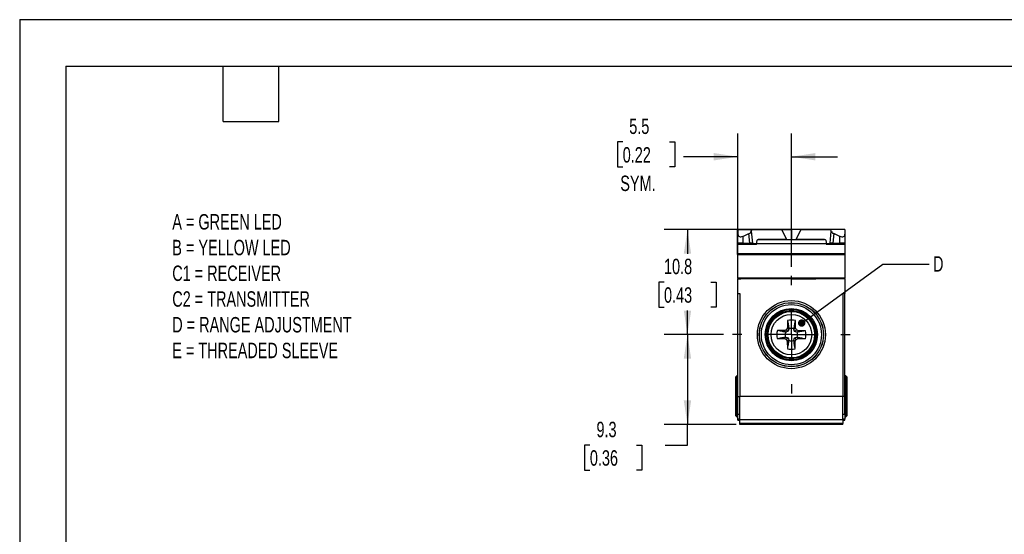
# Model space of a CAD drawing. Header units: millimetres. Extents: x 0 to 210, y 0 to 162.
# Tile 4 of 7: x 0 to 101, y 109 to 162. Entities that reach past the tile are written whole.
import ezdxf

# ---------------------------------------------------------------- set-up
doc = ezdxf.new("R2010")
doc.units = ezdxf.units.MM
doc.header["$LTSCALE"] = 0.75
doc.linetypes.add('CENTERX2', pattern=[20.32, 12.7, -2.54, 2.54, -2.54])
doc.layers.add('CENTER', color=40, linetype='CENTERX2')
doc.layers.add('DIMENSIONS', color=140, linetype='Continuous', lineweight=25)
doc.layers.add('TEXT', color=140, linetype='Continuous', lineweight=25)
doc.styles.add('SLDTEXTSTYLE0', font='TXT', dxfattribs={"width": 0.7})
doc.dimstyles.new('SLDDIMSTYLE0', dxfattribs={"dimtxt": 1.618506, "dimasz": 2.4765, "dimexe": 0, "dimexo": 0.0625, "dimgap": 0.404626, "dimtad": 0, "dimtih": 1, "dimtoh": 1, "dimdec": 1, "dimrnd": 1e-09, "dimzin": 12, "dimdsep": 46, "dimtxsty": 'SLDTEXTSTYLE0', "dimsah": 1, "dimcen": 0.09, "dimadec": 0, "dimazin": 3, "dimtfac": 1, "dimtdec": 1, "dimtmove": 0, "dimatfit": 0, "dimfxl": 0, "dimfrac": 2, "dimtolj": 1, "dimtzin": 12, "dimarcsym": 0})
doc.dimstyles.new('SLDDIMSTYLE1', dxfattribs={"dimtxt": 1.618506, "dimasz": 2.4765, "dimexe": 0, "dimexo": 0.0625, "dimgap": 0.404626, "dimtad": 0, "dimtih": 1, "dimtoh": 1, "dimdec": 1, "dimrnd": 1e-09, "dimzin": 12, "dimdsep": 46, "dimtxsty": 'SLDTEXTSTYLE0', "dimsah": 1, "dimcen": 0.09, "dimadec": 0, "dimazin": 3, "dimtfac": 1, "dimtdec": 1, "dimtofl": 0, "dimtmove": 0, "dimatfit": 3, "dimfxl": 0, "dimfrac": 2, "dimtolj": 1, "dimtzin": 12, "dimarcsym": 0})
doc.dimstyles.new('SLDDIMSTYLE4', dxfattribs={"dimtxt": 0.18, "dimasz": 0.762, "dimexe": 0, "dimexo": 0.0625, "dimgap": 0, "dimtad": 0, "dimtih": 1, "dimtoh": 1, "dimdec": 0, "dimrnd": 1e-09, "dimzin": 0, "dimdsep": 46, "dimtxsty": 'Standard', "dimblk1": 'DOT', "dimblk2": 'DOT', "dimsah": 1, "dimcen": 0.09, "dimadec": 0, "dimazin": 0, "dimtfac": 0.762, "dimtdec": 0, "dimtofl": 0, "dimtmove": 0, "dimatfit": 3, "dimldrblk": 'DOT', "dimfxl": 0, "dimfrac": 2, "dimtolj": 1, "dimtzin": 0, "dimarcsym": 0})

# ---------------------------------------------------------------- blocks, each defined once
blk = doc.blocks.new('_D_11')
at = {"layer": 'DIMENSIONS'}
for p, q in [((73.89, 138.74), (73.89, 150.21)), ((79.39, 136.52), (79.39, 150.21)), ((62.04, 149.35), (61.5, 149.35)), ((61.5, 149.35), (61.5, 146.78)), ((66.85, 149.35), (67.39, 149.35)), ((67.39, 149.35), (67.39, 146.78)), ((73.89, 147.83), (68.3, 147.83)), ((79.39, 147.83), (84.15, 147.83)), ((61.5, 146.78), (62.04, 146.78)), ((67.39, 146.78), (66.85, 146.78))]:
    blk.add_line(p, q, dxfattribs=at)
for points in [[(73.89, 147.83), (71.41, 148.21), (71.41, 147.45)], [(79.39, 147.83), (81.87, 147.45), (81.87, 148.21)]]:
    blk.add_solid(points, dxfattribs=at)
at = {"layer": 'DIMENSIONS', "char_height": 1.587, "attachment_point": 1, "style": 'SLDTEXTSTYLE0'}
for s, insert in [('5.5', (62.71, 151.76)), ('0.22', (62.04, 148.82)), ('SYM.', (61.79, 145.89))]:
    blk.add_mtext(s, dxfattribs=dict(at, insert=insert))
blk = doc.blocks.new('_D_12')
at = {"layer": 'DIMENSIONS'}
for p, q in [((74.39, 140.33), (66.32, 140.33)), ((68.7, 140.33), (68.7, 137.86)), ((66.29, 134.93), (65.75, 134.93)), ((65.75, 134.93), (65.75, 132.36)), ((71.1, 134.93), (71.64, 134.93)), ((71.64, 134.93), (71.64, 132.36)), ((65.75, 132.36), (66.29, 132.36)), ((68.7, 129.53), (68.7, 132)), ((71.64, 132.36), (71.1, 132.36)), ((72.4, 129.53), (66.32, 129.53))]:
    blk.add_line(p, q, dxfattribs=at)
for points in [[(68.7, 140.33), (68.32, 137.86), (69.08, 137.86)], [(68.7, 129.53), (69.08, 132.01), (68.32, 132.01)]]:
    blk.add_solid(points, dxfattribs=at)
at = {"layer": 'DIMENSIONS', "char_height": 1.587, "attachment_point": 1, "style": 'SLDTEXTSTYLE0'}
for s, insert in [('10.8', (66.29, 137.34)), ('0.43', (66.29, 134.4))]:
    blk.add_mtext(s, dxfattribs=dict(at, insert=insert))
blk = doc.blocks.new('_D_13')
at = {"layer": 'DIMENSIONS'}
for p, q in [((72.4, 129.53), (66.32, 129.53)), ((68.7, 129.53), (68.7, 120.28)), ((73.71, 120.28), (66.32, 120.28)), ((68.7, 118.16), (68.7, 120.28)), ((58.66, 118.16), (58.12, 118.16)), ((58.12, 118.16), (58.12, 115.59)), ((63.47, 118.16), (64.02, 118.16)), ((64.02, 118.16), (64.02, 115.59)), ((66.39, 118.16), (68.7, 118.16)), ((58.12, 115.59), (58.66, 115.59)), ((64.02, 115.59), (63.47, 115.59))]:
    blk.add_line(p, q, dxfattribs=at)
for points in [[(68.7, 129.53), (68.32, 127.06), (69.08, 127.06)], [(68.7, 120.28), (69.08, 122.76), (68.32, 122.76)]]:
    blk.add_solid(points, dxfattribs=at)
at = {"layer": 'DIMENSIONS', "char_height": 1.587, "attachment_point": 1, "style": 'SLDTEXTSTYLE0'}
for s, insert in [('9.3', (59.34, 120.57)), ('0.36', (58.66, 117.64))]:
    blk.add_mtext(s, dxfattribs=dict(at, insert=insert))
blk = doc.blocks.new('_Dot')
at = {"color": 0, "linetype": 'ByBlock', "lineweight": -2}
blk.add_line((-0.5, 0), (-1, 0), dxfattribs=at)
at = {"color": 0, "linetype": 'ByBlock', "const_width": 0.5}
blk.add_lwpolyline([(-0.25, 0, 1), (0.25, 0, 1)], format="xyb", close=True, dxfattribs=at)
blk = doc.blocks.new('SW_CENTERMARKSYMBOL_3')
at = {"layer": 'CENTER', "color": 0}
for p, q in [((0, 5.08), (0, 6.04)), ((0, 0), (0, 2.54)), ((-5.08, 0), (-6.04, 0)), ((0, 0), (-2.54, 0)), ((0, 0), (0, -2.54)), ((0, 0), (2.54, 0)), ((5.08, 0), (6.04, 0)), ((0, -5.08), (0, -6.04))]:
    blk.add_line(p, q, dxfattribs=at)

msp = doc.modelspace()

# ---------------------------------------------------------------- linework, layer by layer
at = {"color": 7, "linetype": 'Continuous'}
for q in [(0, 0), (209.55, 161.93)]:
    msp.add_line((0, 161.93), q, dxfattribs=at)
for p, q in [((73.85, 137.78), (73.85, 140.33)), ((73.85, 140.33), (73.89, 140.33)), ((73.86, 140.33), (73.85, 140.33)), ((73.89, 140.33), (73.86, 140.33)), ((73.89, 140.33), (73.89, 139.85)), ((73.89, 140.33), (75.34, 140.33)), ((73.89, 140.33), (73.89, 140.33)), ((78.37, 140.33), (73.89, 140.33)), ((73.89, 138.91), (73.89, 139.85)), ((74.39, 139.64), (75.03, 139.92)), ((75.12, 138.95), (75.03, 139.92)), ((75.22, 140.33), (76.23, 140.33)), ((75.22, 140.33), (75.22, 140.33)), ((75.27, 140.17), (75.34, 140.33)), ((75.27, 140.17), (75.39, 138.94)), ((75.34, 140.33), (78.37, 140.33)), ((75.48, 140.33), (78.37, 140.33)), ((75.48, 140.33), (75.48, 140.33)), ((83.3, 140.33), (75.48, 140.33)), ((76.55, 140.33), (75.79, 140.33)), ((76.23, 140.33), (77.23, 140.33)), ((76.55, 140.33), (78.37, 140.33)), ((77.23, 140.33), (79.39, 140.33)), ((78.37, 140.33), (78.89, 139.35)), ((81.55, 140.33), (79.39, 140.33)), ((79.39, 140.33), (79.39, 139.33)), ((79.89, 139.35), (80.41, 140.33)), ((80.41, 140.33), (83.44, 140.33)), ((82.23, 140.33), (80.41, 140.33)), ((84.89, 140.33), (80.41, 140.33)), ((80.41, 140.33), (83.3, 140.33)), ((82.55, 140.33), (81.55, 140.33)), ((82.99, 140.33), (82.23, 140.33)), ((83.56, 140.33), (82.55, 140.33)), ((83.3, 140.33), (83.3, 140.33)), ((83.38, 138.94), (83.5, 140.17)), ((84.89, 140.33), (83.44, 140.33)), ((83.5, 140.17), (83.44, 140.33)), ((83.56, 140.33), (83.56, 140.33)), ((83.75, 139.92), (83.65, 138.95)), ((84.39, 139.64), (83.75, 139.92)), ((84.89, 140.33), (84.89, 139.85)), ((84.89, 140.33), (84.89, 140.33)), ((84.89, 139.85), (84.89, 138.91)), ((73.89, 138.89), (73.89, 138.91)), ((73.89, 138.89), (75.76, 138.89)), ((73.89, 138.82), (73.89, 138.89)), ((75.8, 138.82), (73.89, 138.82)), ((73.89, 137.88), (73.89, 138.82)), ((74.39, 139.64), (74.39, 138.95)), ((74.39, 138.95), (75.12, 138.95)), ((75.39, 138.94), (75.76, 138.89)), ((75.8, 138.82), (75.79, 138.88)), ((82.99, 138.88), (75.79, 138.88)), ((78.89, 139.33), (75.97, 139.33)), ((75.97, 139.33), (82.8, 139.33)), ((78.89, 139.35), (78.89, 139.33)), ((78.89, 139.33), (78.89, 139.35)), ((78.89, 139.33), (79.39, 139.33)), ((79.39, 139.33), (79.89, 139.33)), ((79.89, 139.33), (79.89, 139.35)), ((79.89, 139.35), (79.89, 139.33)), ((82.8, 139.33), (79.89, 139.33)), ((82.99, 138.88), (82.98, 138.82)), ((84.89, 138.82), (82.98, 138.82)), ((83.02, 138.89), (83.38, 138.94)), ((83.02, 138.89), (84.89, 138.89)), ((83.65, 138.95), (84.39, 138.95)), ((84.39, 138.95), (84.39, 139.64)), ((84.89, 138.91), (84.89, 138.89)), ((84.89, 138.89), (84.89, 138.82)), ((84.89, 138.82), (84.89, 137.88)), ((73.85, 137.78), (73.89, 137.78)), ((73.89, 137.88), (79.39, 137.88)), ((73.89, 135.33), (73.89, 137.78)), ((73.89, 137.78), (84.89, 137.78)), ((73.89, 137.78), (73.89, 137.78)), ((73.89, 137.78), (73.99, 137.78)), ((73.99, 137.78), (73.99, 137.88)), ((73.99, 137.78), (73.99, 137.78)), ((73.99, 137.78), (79.39, 137.78)), ((79.39, 137.88), (84.89, 137.88)), ((79.39, 137.78), (79.39, 137.88)), ((79.39, 137.78), (84.79, 137.78)), ((84.79, 137.78), (84.79, 137.88)), ((84.79, 137.78), (84.79, 137.78)), ((84.79, 137.78), (84.89, 137.78)), ((84.89, 137.88), (84.89, 137.78)), ((84.89, 137.78), (84.89, 135.33)), ((84.89, 137.78), (84.89, 137.78)), ((84.89, 135.33), (73.89, 135.33)), ((73.89, 135.33), (73.89, 135.28)), ((84.89, 135.28), (73.89, 135.28)), ((73.89, 135.28), (74.19, 135.28)), ((73.89, 135.28), (73.89, 135.28)), ((73.89, 133.78), (73.89, 135.28)), ((74.19, 135.28), (74.19, 135.33)), ((74.19, 135.28), (74.19, 135.28)), ((75.03, 135.28), (74.19, 135.28)), ((75.03, 135.28), (75.03, 135.33)), ((75.03, 135.28), (75.03, 135.28)), ((79.39, 135.28), (75.03, 135.28)), ((79.39, 135.28), (79.39, 135.33)), ((79.39, 135.28), (81.91, 135.28)), ((83.75, 135.28), (79.39, 135.28)), ((84.89, 135.28), (81.91, 135.28)), ((83.75, 135.33), (83.75, 135.28)), ((83.75, 135.28), (83.75, 135.28)), ((84.59, 135.28), (83.75, 135.28)), ((84.59, 135.28), (84.59, 135.33)), ((84.59, 135.28), (84.59, 135.28)), ((84.89, 135.28), (84.89, 135.33)), ((84.89, 135.28), (84.89, 135.28)), ((84.89, 135.28), (84.89, 133.78)), ((73.89, 133.78), (74.09, 133.78)), ((73.89, 123.18), (73.89, 133.78)), ((74.09, 133.78), (74.09, 123.18)), ((84.89, 133.78), (84.69, 133.78)), ((84.69, 133.78), (84.69, 123.18)), ((84.89, 123.18), (84.89, 133.78)), ((79, 130.98), (78.99, 130.25)), ((79.81, 130.24), (79.8, 130.97)), ((78.68, 129.95), (77.95, 129.95)), ((78.89, 130.04), (78.68, 129.95)), ((78.83, 129.79), (78.68, 129.95)), ((78.99, 130.25), (78.89, 130.04)), ((78.89, 130.04), (79.05, 129.88)), ((79.14, 130.1), (78.99, 130.25)), ((79.65, 130.09), (79.81, 130.24)), ((79.9, 130.03), (79.73, 129.87)), ((79.9, 130.03), (79.81, 130.24)), ((80.11, 129.94), (79.9, 130.03)), ((79.95, 129.78), (80.11, 129.94)), ((80.84, 129.92), (80.11, 129.94)), ((77.94, 129.15), (78.67, 129.13)), ((78.83, 129.28), (78.67, 129.13)), ((78.67, 129.13), (78.88, 129.04)), ((78.88, 129.04), (79.04, 129.19)), ((78.88, 129.04), (78.97, 128.82)), ((79.13, 128.98), (78.97, 128.82)), ((78.97, 128.82), (78.98, 128.09)), ((79.64, 128.97), (79.79, 128.82)), ((79.89, 129.03), (79.73, 129.19)), ((79.77, 128.09), (79.79, 128.82)), ((79.79, 128.82), (79.89, 129.03)), ((79.89, 129.03), (80.1, 129.12)), ((79.95, 129.27), (80.1, 129.12)), ((80.1, 129.12), (80.83, 129.12)), ((73.79, 125.28), (73.69, 125.18)), ((73.69, 121.18), (73.69, 125.18)), ((73.89, 125.28), (73.79, 125.28)), ((73.79, 125.28), (73.79, 121.08)), ((84.99, 125.28), (84.89, 125.28)), ((85.09, 125.18), (84.99, 125.28)), ((84.99, 121.08), (84.99, 125.28)), ((85.09, 125.18), (85.09, 121.18)), ((73.89, 123.18), (74.09, 123.18)), ((73.89, 121.35), (73.89, 123.18)), ((84.69, 123.18), (74.09, 123.18)), ((74.09, 120.81), (74.09, 123.18)), ((84.69, 120.81), (84.69, 123.18)), ((84.89, 123.18), (84.69, 123.18)), ((84.89, 121.35), (84.89, 123.18)), ((73.69, 121.18), (73.79, 121.08)), ((73.79, 121.08), (73.89, 121.08)), ((73.89, 121.35), (74.09, 121.35)), ((73.89, 120.84), (73.89, 121.35)), ((74.09, 120.84), (73.89, 120.84)), ((73.89, 120.75), (73.89, 120.84)), ((73.89, 120.75), (74.09, 120.75)), ((73.89, 120.75), (74.09, 120.75)), ((73.89, 120.75), (73.89, 120.75)), ((74.09, 120.75), (73.89, 120.75)), ((73.89, 120.75), (73.89, 120.75)), ((73.89, 120.73), (73.89, 120.75)), ((73.89, 120.73), (74.09, 120.73)), ((74.09, 120.81), (84.69, 120.81)), ((74.09, 120.4), (74.09, 120.81)), ((84.69, 121.35), (84.89, 121.35)), ((84.89, 120.84), (84.69, 120.84)), ((84.69, 120.81), (84.69, 120.4)), ((84.89, 120.75), (84.69, 120.75)), ((84.89, 120.75), (84.69, 120.75)), ((84.69, 120.75), (84.89, 120.75)), ((84.89, 120.73), (84.69, 120.73)), ((84.89, 121.35), (84.89, 120.84)), ((84.89, 121.08), (84.99, 121.08)), ((84.89, 120.75), (84.89, 120.84)), ((84.89, 120.75), (84.89, 120.75)), ((84.89, 120.75), (84.89, 120.75)), ((84.89, 120.73), (84.89, 120.75)), ((84.99, 121.08), (85.09, 121.18)), ((84.69, 120.4), (74.09, 120.4)), ((74.09, 120.28), (74.09, 120.4)), ((84.69, 120.28), (74.09, 120.28)), ((84.11, 120.28), (74.66, 120.28)), ((84.69, 120.28), (84.69, 120.4))]:
    msp.add_line(p, q)
at = {"flags": 128}
for points in [[(75.79, 140.33), (75.76, 140.33), (75.71, 140.33), (75.66, 140.33), (75.61, 140.33), (75.55, 140.33), (75.5, 140.33), (75.44, 140.33), (75.39, 140.33), (75.34, 140.33), (75.3, 140.33), (75.27, 140.33), (75.24, 140.33), (75.23, 140.33), (75.22, 140.33)], [(83.56, 140.33), (83.55, 140.33), (83.54, 140.33), (83.51, 140.33), (83.48, 140.33), (83.44, 140.33), (83.39, 140.33), (83.34, 140.33), (83.28, 140.33), (83.22, 140.33), (83.17, 140.33), (83.11, 140.33), (83.06, 140.33), (83.02, 140.33), (82.99, 140.33)]]:
    msp.add_lwpolyline(points, dxfattribs=at)
for radius in [3.5, 3.3, 3.29, 3.09, 2.69, 2.6, 2.47, 2.45, 2.42, 2.39, 2.09]:
    msp.add_circle((79.39, 129.53), radius)
at = {"color": 179, "linetype": 'Continuous', "lineweight": 18}
msp.add_circle((79.39, 129.53), 3.5, dxfattribs=at)
for radius, start, end in [(1.5, 73.9738, 104.9227), (1.5, 163.9738, 194.9227), (0.639, 155.7991, 177.6483), (0.639, 65.7991, 113.0974), (0.639, 335.7991, 23.0974), (1.5, 343.9738, 14.9227), (0.639, 177.6483, 203.0974), (0.639, 245.7991, 293.0974), (1.5, 253.9738, 284.9227)]:
    msp.add_arc((79.39, 129.53), radius, start, end)
for centre, major_axis, ratio, start_param, end_param in [((74.39, 140.07), (0.437, 0.396), 0.611415, 2.636211, 4.207008), ((75, 140.16), (0.251, 0.218), 0.667585, 4.268695, 5.37019), ((83.77, 140.16), (0.251, -0.218), 0.667585, 4.054588, 5.156083), ((84.39, 140.07), (0.437, -0.396), 0.611415, 5.21777, 6.788567), ((74.39, 138.91), (0.5, 0), 0.069926, 1.570796, 3.141593), ((75.13, 138.93), (0.301, 0), 0.069589, 0.476167, 1.577663), ((76.02, 138.88), (-0.059, 0.449), 0.503005, 6.216872, 7.787668), ((75.76, 138.82), (-0.0092, 0.0698), 0.503005, 4.646076, 6.147059), ((82.76, 138.88), (0.059, 0.449), 0.503005, 4.778702, 6.349499), ((83.02, 138.82), (0.0092, 0.0698), 0.503005, 0.136127, 1.63711), ((83.65, 138.93), (0.301, 0), 0.069589, 1.56393, 2.665425), ((84.39, 138.91), (0.5, 0), 0.069926, 0, 1.570796)]:
    msp.add_ellipse(centre, major_axis=major_axis, ratio=ratio, start_param=start_param, end_param=end_param)
for points in [[(79, 130.98), (79.04, 130.77), (79.06, 130.6), (79.11, 130.33), (79.12, 130.22), (79.14, 130.12)], [(79.65, 130.12), (79.67, 130.21), (79.69, 130.32), (79.74, 130.6), (79.76, 130.76), (79.8, 130.97)], [(78.81, 129.8), (78.71, 129.81), (78.6, 129.83), (78.33, 129.88), (78.16, 129.91), (77.95, 129.95)], [(80.84, 129.92), (80.62, 129.89), (80.46, 129.86), (80.18, 129.82), (80.07, 129.8), (79.98, 129.78)], [(77.94, 129.15), (78.16, 129.18), (78.32, 129.21), (78.59, 129.25), (78.7, 129.27), (78.8, 129.28)], [(79.13, 128.95), (79.11, 128.85), (79.09, 128.74), (79.04, 128.47), (79.01, 128.31), (78.98, 128.09)], [(79.77, 128.09), (79.74, 128.3), (79.71, 128.46), (79.67, 128.74), (79.65, 128.85), (79.64, 128.95)], [(79.97, 129.27), (80.07, 129.25), (80.18, 129.24), (80.45, 129.19), (80.61, 129.16), (80.83, 129.12)]]:
    msp.add_open_spline(points, degree=3, knots=[0, 0, 0, 0, 0.5, 0.5, 1, 1, 1, 1])
for points in [[(78.83, 129.79), (78.82, 129.79), (78.81, 129.8), (78.81, 129.8)], [(79.05, 129.88), (78.99, 129.86), (78.92, 129.83), (78.83, 129.79)], [(79.14, 130.1), (79.1, 130.01), (79.07, 129.94), (79.05, 129.88)], [(79.14, 130.12), (79.14, 130.11), (79.14, 130.1), (79.14, 130.1)], [(79.65, 130.09), (79.65, 130.1), (79.65, 130.11), (79.65, 130.12)], [(79.73, 129.87), (79.71, 129.93), (79.68, 130), (79.65, 130.09)], [(79.95, 129.78), (79.86, 129.82), (79.79, 129.85), (79.73, 129.87)], [(79.98, 129.78), (79.97, 129.78), (79.96, 129.78), (79.95, 129.78)], [(78.8, 129.28), (78.81, 129.28), (78.82, 129.28), (78.83, 129.28)], [(78.83, 129.28), (78.92, 129.25), (78.98, 129.22), (79.04, 129.19)], [(79.04, 129.19), (79.07, 129.13), (79.09, 129.07), (79.13, 128.98)], [(79.13, 128.98), (79.13, 128.97), (79.13, 128.96), (79.13, 128.95)], [(79.64, 128.97), (79.67, 129.06), (79.7, 129.13), (79.73, 129.19)], [(79.64, 128.95), (79.64, 128.95), (79.64, 128.96), (79.64, 128.97)], [(79.73, 129.19), (79.79, 129.21), (79.86, 129.24), (79.95, 129.27)], [(79.95, 129.27), (79.95, 129.27), (79.96, 129.27), (79.97, 129.27)]]:
    msp.add_open_spline(points, degree=3)
at = {"layer": 'TEXT'}
for p, q in [((4.76, 157.16), (204.79, 157.16)), ((4.76, 157.16), (4.76, 4.76)), ((20.95, 151.45), (20.95, 157.16)), ((26.67, 151.45), (26.67, 157.16)), ((20.95, 151.45), (26.67, 151.45))]:
    msp.add_line(p, q, dxfattribs=at)

# ---------------------------------------------------------------- block references
at = {"layer": 'CENTER'}
msp.add_blockref('SW_CENTERMARKSYMBOL_3', (79.39, 129.53), dxfattribs=at)

# ---------------------------------------------------------------- texts
at = {"layer": 'DIMENSIONS', "attachment_point": 1, "style": 'SLDTEXTSTYLE0'}
for s, insert, char_height in [('A = GREEN LED^JB = YELLOW LED^JC1 = RECEIVER^JC2 = TRANSMITTER^JD = RANGE ADJUSTMENT^JE = THREADED SLEEVE', (15.7, 141.93), 1.5875), ('D', (93.96, 137.6), 1.59)]:
    msp.add_mtext(s, dxfattribs=dict(at, insert=insert, char_height=char_height))

# ---------------------------------------------------------------- dimensions: what is measured, and where the dimension line sits
at = {"layer": 'DIMENSIONS'}
dim = msp.add_linear_dim(base=(73.89, 147.83), p1=(79.39, 135.57), p2=(73.89, 137.78), text='<>\\PSYM.', dimstyle='SLDDIMSTYLE0', dxfattribs=at)
dim.commit()
dim.dimension.update_dxf_attribs({"geometry": '_D_11', "text_midpoint": (64.44, 147.83), "dimtype": 160})
for base, p1, p2, picture, middle in [((68.7, 140.33), (73.35, 129.53), (75.34, 140.33), '_D_12', (68.7, 134.93)), ((68.69665, 120.28338), (73.3535, 129.53341), (74.66237, 120.28338), '_D_13', (68.69665, 118.16347))]:
    dim = msp.add_linear_dim(base=base, p1=p1, p2=p2, angle=90, dimstyle='SLDDIMSTYLE1', dxfattribs=at)
    dim.commit()
    dim.dimension.update_dxf_attribs({"geometry": picture, "text_midpoint": middle, "dimtype": 160})

# ---------------------------------------------------------------- leaders
msp.add_leader([(80.45, 130.72), (88.8, 136.79), (93.56, 136.79)], dimstyle='SLDDIMSTYLE4', dxfattribs=at)

doc.saveas('drawing.dxf')
